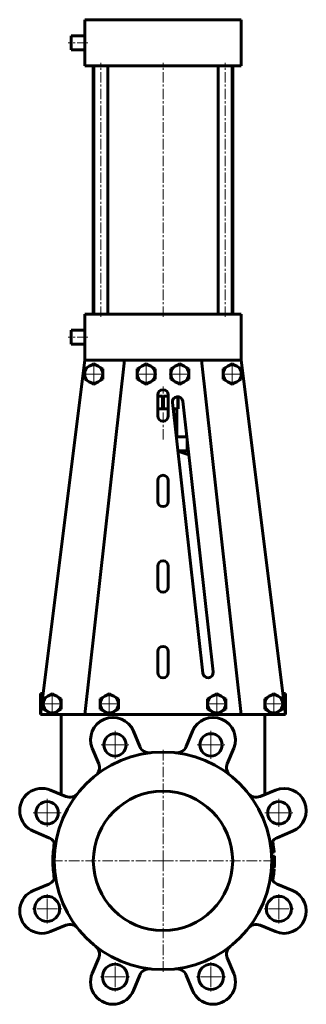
# Model space of a CAD drawing. Header units: millimetres. Extents: x -103 to 103, y -353 to 353.
import ezdxf

# ---------------------------------------------------------------- set-up
doc = ezdxf.new("R2010")
doc.units = ezdxf.units.MM
doc.linetypes.add('K5LT_AXLED', pattern=[12, 7.5, -1.5, 1.5, -1.5])
doc.linetypes.add('K5LT_BASIC', pattern=[0])
doc.layers.add('Системный слой (1)', color=7, linetype='Continuous', true_color=0x6c6c6c)

# ---------------------------------------------------------------- blocks, each defined once
blk = doc.blocks.new('U0')
at = {"layer": 'Системный слой (1)', "color": 143, "linetype": 'K5LT_BASIC', "lineweight": 60, "true_color": 0x33acca}
for p, q in [((57, -145.08), (79.49, -145.08)), ((79.51, -145.08), (88, -145.08))]:
    blk.add_line(p, q, dxfattribs=at)
blk = doc.blocks.new('U1')
at = {"layer": 'Системный слой (1)', "color": 143, "linetype": 'K5LT_BASIC', "lineweight": 60, "true_color": 0x33acca}
for p, q in [((-46.94, -145.08), (-38.56, -145.08)), ((-38.54, -145.08), (38.54, -145.08)), ((38.56, -145.08), (46.94, -145.08))]:
    blk.add_line(p, q, dxfattribs=at)
blk = doc.blocks.new('U2')
at = {"layer": 'Системный слой (1)', "color": 143, "linetype": 'K5LT_BASIC', "lineweight": 60, "true_color": 0x33acca}
for p, q in [((-88, -145.08), (-79.51, -145.08)), ((-79.49, -145.08), (-57, -145.08))]:
    blk.add_line(p, q, dxfattribs=at)
blk = doc.blocks.new('U3')
at = {"layer": 'Системный слой (1)', "color": 143, "linetype": 'K5LT_BASIC', "lineweight": 60, "true_color": 0x33acca}
for p, q in [((-66, 336.42), (-66, 341.42)), ((-66, 331.42), (-66, 336.42))]:
    blk.add_line(p, q, dxfattribs=at)
blk = doc.blocks.new('U4')
at = {"layer": 'Системный слой (1)', "color": 143, "linetype": 'K5LT_BASIC', "lineweight": 60, "true_color": 0x33acca}
for p, q in [((-66, 125.42), (-66, 130.42)), ((-66, 120.42), (-66, 125.42))]:
    blk.add_line(p, q, dxfattribs=at)
blk = doc.blocks.new('U5')
at = {"layer": 'Системный слой (1)', "color": 143, "linetype": 'K5LT_BASIC', "lineweight": 60, "true_color": 0x33acca}
for p, q in [((0.36, 73.92), (3.75, 73.92)), ((7.3, 73.92), (10.64, 73.92))]:
    blk.add_line(p, q, dxfattribs=at)
blk = doc.blocks.new('U6')
at = {"layer": 'Системный слой (1)', "color": 30, "linetype": 'K5LT_AXLED', "lineweight": 18, "true_color": 0xff8000}
for q in [(-83.15, -273.52), (-94.15, -284.52), (-72.15, -284.52), (-83.15, -295.52)]:
    blk.add_line((-83.15, -284.52), q, dxfattribs=at)
blk = doc.blocks.new('U7')
at = {"layer": 'Системный слой (1)', "color": 30, "linetype": 'K5LT_AXLED', "lineweight": 18, "true_color": 0xff8000}
for q in [(-83.15, -205.64), (-93.15, -215.64), (-73.15, -215.64), (-83.15, -225.64)]:
    blk.add_line((-83.15, -215.64), q, dxfattribs=at)
blk = doc.blocks.new('U8')
at = {"layer": 'Системный слой (1)', "color": 30, "linetype": 'K5LT_AXLED', "lineweight": 18, "true_color": 0xff8000}
for q in [(-79.5, -129.08), (-88, -137.58), (-71, -137.58), (-79.5, -146.08)]:
    blk.add_line((-79.5, -137.58), q, dxfattribs=at)
blk = doc.blocks.new('U9')
at = {"layer": 'Системный слой (1)', "color": 30, "linetype": 'K5LT_AXLED', "lineweight": 18, "true_color": 0xff8000}
for q in [(-49.7, 107.42), (-58.2, 98.92), (-41.2, 98.92), (-49.7, 90.42)]:
    blk.add_line((-49.7, 98.92), q, dxfattribs=at)
blk = doc.blocks.new('U10')
at = {"layer": 'Системный слой (1)', "color": 30, "linetype": 'K5LT_AXLED', "lineweight": 18, "true_color": 0xff8000}
for q in [(-38.55, -129.08), (-47.05, -137.58), (-30.05, -137.58), (-38.55, -146.08)]:
    blk.add_line((-38.55, -137.58), q, dxfattribs=at)
blk = doc.blocks.new('U11')
at = {"layer": 'Системный слой (1)', "color": 30, "linetype": 'K5LT_AXLED', "lineweight": 18, "true_color": 0xff8000}
for q in [(-34.44, -322.23), (-45.44, -333.23), (-23.44, -333.23), (-34.44, -344.23)]:
    blk.add_line((-34.44, -333.23), q, dxfattribs=at)
blk = doc.blocks.new('U12')
at = {"layer": 'Системный слой (1)', "color": 30, "linetype": 'K5LT_AXLED', "lineweight": 18, "true_color": 0xff8000}
for q in [(-34.44, -156.93), (-44.44, -166.93), (-24.44, -166.93), (-34.44, -176.93)]:
    blk.add_line((-34.44, -166.93), q, dxfattribs=at)
blk = doc.blocks.new('U13')
at = {"layer": 'Системный слой (1)', "color": 30, "linetype": 'K5LT_AXLED', "lineweight": 18, "true_color": 0xff8000}
for q in [(-12.04, 107.42), (-20.54, 98.92), (-3.54, 98.92), (-12.04, 90.42)]:
    blk.add_line((-12.04, 98.92), q, dxfattribs=at)
blk = doc.blocks.new('U14')
at = {"layer": 'Системный слой (1)', "color": 30, "linetype": 'K5LT_AXLED', "lineweight": 18, "true_color": 0xff8000}
for q in [(0, -170.08), (-80, -250.08), (80, -250.08), (0, -330.08)]:
    blk.add_line((0, -250.08), q, dxfattribs=at)
blk = doc.blocks.new('U15')
at = {"layer": 'Системный слой (1)', "color": 30, "linetype": 'K5LT_AXLED', "lineweight": 18, "true_color": 0xff8000}
for q in [(12.04, 107.42), (3.54, 98.92), (20.54, 98.92), (12.04, 90.42)]:
    blk.add_line((12.04, 98.92), q, dxfattribs=at)
blk = doc.blocks.new('U16')
at = {"layer": 'Системный слой (1)', "color": 30, "linetype": 'K5LT_AXLED', "lineweight": 18, "true_color": 0xff8000}
for q in [(34.44, -322.23), (23.44, -333.23), (45.44, -333.23), (34.44, -344.23)]:
    blk.add_line((34.44, -333.23), q, dxfattribs=at)
blk = doc.blocks.new('U17')
at = {"layer": 'Системный слой (1)', "color": 30, "linetype": 'K5LT_AXLED', "lineweight": 18, "true_color": 0xff8000}
for q in [(34.44, -156.93), (24.44, -166.93), (44.44, -166.93), (34.44, -176.93)]:
    blk.add_line((34.44, -166.93), q, dxfattribs=at)
blk = doc.blocks.new('U18')
at = {"layer": 'Системный слой (1)', "color": 30, "linetype": 'K5LT_AXLED', "lineweight": 18, "true_color": 0xff8000}
for q in [(38.55, -129.08), (30.05, -137.58), (47.05, -137.58), (38.55, -146.08)]:
    blk.add_line((38.55, -137.58), q, dxfattribs=at)
blk = doc.blocks.new('U19')
at = {"layer": 'Системный слой (1)', "color": 30, "linetype": 'K5LT_AXLED', "lineweight": 18, "true_color": 0xff8000}
for q in [(49.7, 107.42), (41.2, 98.92), (58.2, 98.92), (49.7, 90.42)]:
    blk.add_line((49.7, 98.92), q, dxfattribs=at)
blk = doc.blocks.new('U20')
at = {"layer": 'Системный слой (1)', "color": 30, "linetype": 'K5LT_AXLED', "lineweight": 18, "true_color": 0xff8000}
for q in [(79.5, -129.08), (71, -137.58), (88, -137.58), (79.5, -146.08)]:
    blk.add_line((79.5, -137.58), q, dxfattribs=at)
blk = doc.blocks.new('U21')
at = {"layer": 'Системный слой (1)', "color": 30, "linetype": 'K5LT_AXLED', "lineweight": 18, "true_color": 0xff8000}
for q in [(83.15, -273.52), (72.15, -284.52), (94.15, -284.52), (83.15, -295.52)]:
    blk.add_line((83.15, -284.52), q, dxfattribs=at)
blk = doc.blocks.new('U22')
at = {"layer": 'Системный слой (1)', "color": 30, "linetype": 'K5LT_AXLED', "lineweight": 18, "true_color": 0xff8000}
for q in [(83.15, -205.64), (73.15, -215.64), (93.15, -215.64), (83.15, -225.64)]:
    blk.add_line((83.15, -215.64), q, dxfattribs=at)

msp = doc.modelspace()

# ---------------------------------------------------------------- linework, layer by layer
at = {"layer": 'Системный слой (1)', "color": 143, "linetype": 'K5LT_BASIC', "lineweight": 60, "true_color": 0x33acca}
for p, q in [((-56, 319.92), (-56, 352.92)), ((-56, 352.92), (-46, 352.92)), ((-46, 352.92), (46, 352.92)), ((46, 352.92), (56, 352.92)), ((56, 319.92), (56, 352.92)), ((-56, 341.42), (-66, 341.42)), ((-56, 331.42), (-66, 331.42)), ((-46, 319.92), (-56, 319.92)), ((-50, 141.92), (-50, 319.92)), ((-49.55, 141.92), (-49.55, 319.92)), ((-46, 319.92), (46, 319.92)), ((-39.55, 141.92), (-39.55, 319.92)), ((39.55, 141.92), (39.55, 319.92)), ((56, 319.92), (46, 319.92)), ((49.55, 141.92), (49.55, 319.92)), ((50, 141.92), (50, 319.92)), ((-56, 108.92), (-56, 141.92)), ((-56, 141.92), (-46, 141.92)), ((-46, 141.92), (46, 141.92)), ((46, 141.92), (56, 141.92)), ((56, 108.92), (56, 141.92)), ((-56, 130.42), (-66, 130.42)), ((-56, 120.42), (-66, 120.42)), ((-56, 108.92), (-88, -145.08)), ((-27.53, 108.92), (-56, -145.08)), ((-46, 108.92), (-56, 108.92)), ((-49.7, 106.43), (-52.95, 104.55)), ((-46.45, 104.55), (-49.7, 106.43)), ((-46, 108.92), (46, 108.92)), ((-12.04, 106.43), (-15.29, 104.55)), ((-8.79, 104.55), (-12.04, 106.43)), ((12.04, 106.43), (8.79, 104.55)), ((15.29, 104.55), (12.04, 106.43)), ((27.53, 108.92), (56, -145.08)), ((56, 108.92), (46, 108.92)), ((49.7, 106.43), (46.45, 104.55)), ((52.95, 104.55), (49.7, 106.43)), ((88, -145.08), (56, 108.92)), ((-52.95, 104.55), (-56.2, 102.68)), ((-56.2, 102.68), (-56.2, 98.92)), ((-56.2, 98.92), (-56.2, 95.17)), ((-43.2, 102.68), (-46.45, 104.55)), ((-43.2, 98.92), (-43.2, 102.68)), ((-43.2, 95.17), (-43.2, 98.92)), ((-15.29, 104.55), (-18.54, 102.68)), ((-18.54, 102.68), (-18.54, 98.92)), ((-18.54, 98.92), (-18.54, 95.17)), ((-5.54, 102.68), (-8.79, 104.55)), ((-5.54, 98.92), (-5.54, 102.68)), ((-5.54, 95.17), (-5.54, 98.92)), ((8.79, 104.55), (5.54, 102.68)), ((5.54, 102.68), (5.54, 98.92)), ((5.54, 98.92), (5.54, 95.17)), ((18.54, 102.68), (15.29, 104.55)), ((18.54, 98.92), (18.54, 102.68)), ((18.54, 95.17), (18.54, 98.92)), ((46.45, 104.55), (43.2, 102.68)), ((43.2, 102.68), (43.2, 98.92)), ((43.2, 98.92), (43.2, 95.17)), ((56.2, 102.68), (52.95, 104.55)), ((56.2, 98.92), (56.2, 102.68)), ((56.2, 95.17), (56.2, 98.92)), ((-56.2, 95.17), (-52.95, 93.29)), ((-52.95, 93.29), (-49.7, 91.42)), ((-49.7, 91.42), (-46.45, 93.29)), ((-46.45, 93.29), (-43.2, 95.17)), ((-18.54, 95.17), (-15.29, 93.29)), ((-15.29, 93.29), (-12.04, 91.42)), ((-12.04, 91.42), (-8.79, 93.29)), ((-8.79, 93.29), (-5.54, 95.17)), ((5.54, 95.17), (8.79, 93.29)), ((8.79, 93.29), (12.04, 91.42)), ((12.04, 91.42), (15.29, 93.29)), ((15.29, 93.29), (18.54, 95.17)), ((43.2, 95.17), (46.45, 93.29)), ((46.45, 93.29), (49.7, 91.42)), ((49.7, 91.42), (52.95, 93.29)), ((52.95, 93.29), (56.2, 95.17)), ((-3.75, 83.92), (-3.75, 68.92)), ((-3.75, 82.92), (-0.36, 82.92)), ((-0.36, 73.92), (-0.36, 82.92)), ((0.36, 82.92), (3.75, 82.92)), ((0.36, 73.92), (0.36, 82.92)), ((3.75, 68.92), (3.75, 83.92)), ((6.78, 78.5), (28.53, -115.5)), ((10.64, 73.92), (10.64, 82.67)), ((11, 73.92), (11, 82.64)), ((35.98, -114.66), (14.24, 79.34)), ((-3.75, 73.92), (-0.36, 73.92)), ((-0.36, 73.92), (0.36, 73.92)), ((10, 53.92), (10, 73.92)), ((10.64, 73.92), (11, 73.92)), ((9.54, 53.92), (17.09, 53.92)), ((17.32, 43.92), (17.32, 51.84)), ((10.66, 43.92), (17.32, 43.92)), ((10.69, 43.68), (18.55, 40.87)), ((-3.75, 22.59), (-3.75, 7.59)), ((3.75, 7.59), (3.75, 22.59)), ((-3.75, -38.74), (-3.75, -53.74)), ((3.75, -53.74), (3.75, -38.74)), ((-3.75, -100.08), (-3.75, -115.08)), ((3.75, -115.08), (3.75, -100.08)), ((-88, -130.08), (-86.11, -130.08)), ((-88, -145.08), (-88, -130.08)), ((-82.75, -131.95), (-86, -133.82)), ((-86, -133.82), (-86, -137.58)), ((-79.5, -130.07), (-82.75, -131.95)), ((-76.25, -131.95), (-79.5, -130.07)), ((-73, -133.82), (-76.25, -131.95)), ((-73, -137.58), (-73, -133.82)), ((-41.8, -131.95), (-45.05, -133.82)), ((-45.05, -133.82), (-45.05, -137.58)), ((-38.55, -130.07), (-41.8, -131.95)), ((-35.3, -131.95), (-38.55, -130.07)), ((-32.05, -133.82), (-35.3, -131.95)), ((-32.05, -137.58), (-32.05, -133.82)), ((35.3, -131.95), (32.05, -133.82)), ((32.05, -133.82), (32.05, -137.58)), ((38.55, -130.07), (35.3, -131.95)), ((41.8, -131.95), (38.55, -130.07)), ((45.05, -133.82), (41.8, -131.95)), ((45.05, -137.58), (45.05, -133.82)), ((76.25, -131.95), (73, -133.82)), ((73, -133.82), (73, -137.58)), ((79.5, -130.07), (76.25, -131.95)), ((82.75, -131.95), (79.5, -130.07)), ((86, -133.82), (82.75, -131.95)), ((86, -137.58), (86, -133.82)), ((86.11, -130.08), (88, -130.08)), ((88, -145.08), (88, -130.08)), ((-86, -137.58), (-86, -141.33)), ((-73, -141.33), (-73, -137.58)), ((-45.05, -137.58), (-45.05, -141.33)), ((-32.05, -141.33), (-32.05, -137.58)), ((32.05, -137.58), (32.05, -141.33)), ((45.05, -141.33), (45.05, -137.58)), ((73, -137.58), (73, -141.33)), ((86, -141.33), (86, -137.58)), ((-86, -141.33), (-82.75, -143.21)), ((-82.75, -143.21), (-79.5, -145.08)), ((-79.5, -145.08), (-76.25, -143.21)), ((-76.25, -143.21), (-73, -141.33)), ((-73, -145.08), (-73, -202.52)), ((-57, -145.08), (-56, -145.08)), ((-56, -145.08), (-46.94, -145.08)), ((-45.05, -141.33), (-41.8, -143.21)), ((-41.8, -143.21), (-38.55, -145.08)), ((-38.55, -145.08), (-35.3, -143.21)), ((-35.3, -143.21), (-32.05, -141.33)), ((32.05, -141.33), (35.3, -143.21)), ((35.3, -143.21), (38.55, -145.08)), ((38.55, -145.08), (41.8, -143.21)), ((41.8, -143.21), (45.05, -141.33)), ((46.94, -145.08), (56, -145.08)), ((56, -145.08), (57, -145.08)), ((73, -141.33), (76.25, -143.21)), ((73, -145.08), (73, -202.52)), ((76.25, -143.21), (79.5, -145.08)), ((79.5, -145.08), (82.75, -143.21)), ((82.75, -143.21), (86, -141.33)), ((-21.19, -157.11), (-16.6, -168.2)), ((16.6, -168.2), (21.19, -157.11)), ((-46.16, -180.44), (-50.75, -169.36)), ((50.75, -169.36), (46.16, -180.44)), ((-80.72, -199.32), (-69.64, -203.92)), ((69.64, -203.92), (80.72, -199.32)), ((-81.88, -233.48), (-92.97, -228.89)), ((92.97, -228.89), (81.88, -233.48)), ((-77.9, -237.58), (-78, -237.58)), ((78.28, -236.74), (78.88, -236.74)), ((77.74, -243.7), (79.75, -243.7)), ((77.74, -243.75), (79.75, -243.75)), ((77.75, -243.79), (79.75, -243.79)), ((77.92, -246.62), (79.93, -246.62)), ((77.92, -246.65), (79.93, -246.65)), ((-78, -250.08), (-79, -250.08)), ((77.97, -247.82), (79.97, -247.82)), ((77.97, -252.33), (79.97, -252.33)), ((77.71, -256.77), (79.72, -256.77)), ((77.76, -256.15), (79.77, -256.15)), ((77.76, -256.15), (79.77, -256.15)), ((77.77, -256.1), (79.77, -256.1)), ((77.77, -256.13), (79.77, -256.13)), ((77.83, -255.2), (79.84, -255.2)), ((-92.97, -271.27), (-81.88, -266.68)), ((-77.9, -262.58), (-78, -262.58)), ((77.69, -261.95), (79.11, -261.95)), ((78.05, -262.96), (78.96, -262.96)), ((78.73, -264.14), (78.75, -264.14)), ((81.88, -266.68), (92.97, -271.27)), ((-69.64, -296.24), (-80.72, -300.83)), ((80.72, -300.83), (69.64, -296.24)), ((-50.75, -330.8), (-46.16, -319.71)), ((46.16, -319.71), (50.75, -330.8)), ((-16.6, -331.96), (-21.19, -343.05)), ((21.19, -343.05), (16.6, -331.96))]:
    msp.add_line(p, q, dxfattribs=at)
at = {"layer": 'Системный слой (1)', "color": 30, "linetype": 'K5LT_AXLED', "lineweight": 18, "true_color": 0xff8000}
for p, q in [((-54, 336.42), (-68, 336.42)), ((-44.55, 139.92), (-44.55, 321.92)), ((0, 139.92), (0, 321.92)), ((44.55, 139.92), (44.55, 321.92)), ((-54, 125.42), (-68, 125.42)), ((0, 51.92), (0, 89.92))]:
    msp.add_line(p, q, dxfattribs=at)
at = {"layer": 'Системный слой (1)', "color": 143, "linetype": 'K5LT_BASIC', "lineweight": 60, "true_color": 0x33acca}
for centre, radius in [((-34.44, -166.93), 8), ((34.44, -166.93), 8), ((0, -250.08), 78), ((0, -250.08), 50), ((-83.15, -215.64), 8), ((83.15, -215.64), 8), ((-83.15, -284.52), 9), ((83.15, -284.52), 9), ((-34.44, -333.23), 9), ((34.44, -333.23), 9)]:
    msp.add_circle(centre, radius, dxfattribs=at)
for centre, radius, start, end in [((-49.7, 98.92), 6.5, 120, 180), ((-49.7, 98.92), 6.5, 180, 240), ((-49.7, 98.92), 6.5, 60, 120), ((-49.7, 98.92), 6.5, 0, 60), ((-49.7, 98.92), 6.5, 300, 0), ((-12.04, 98.92), 6.5, 120, 180), ((-12.04, 98.92), 6.5, 180, 240), ((-12.04, 98.92), 6.5, 60, 120), ((-12.04, 98.92), 6.5, 0, 60), ((-12.04, 98.92), 6.5, 300, 0), ((12.04, 98.92), 6.5, 120, 180), ((12.04, 98.92), 6.5, 180, 240), ((12.04, 98.92), 6.5, 60, 120), ((12.04, 98.92), 6.5, 0, 60), ((12.04, 98.92), 6.5, 300, 0), ((49.7, 98.92), 6.5, 120, 180), ((49.7, 98.92), 6.5, 180, 240), ((49.7, 98.92), 6.5, 60, 120), ((49.7, 98.92), 6.5, 0, 60), ((49.7, 98.92), 6.5, 300, 0), ((-49.7, 98.92), 6.5, 240, 300), ((-12.04, 98.92), 6.5, 240, 300), ((12.04, 98.92), 6.5, 240, 300), ((49.7, 98.92), 6.5, 240, 300), ((0, 83.92), 3.75, 0, 180), ((10.51, 78.92), 3.75, 6.3959, 186.3959), ((0, 68.92), 3.75, 180, 0), ((0, 22.59), 3.75, 0, 180), ((0, 7.59), 3.75, 180, 0), ((0, -38.74), 3.75, 0, 180), ((0, -53.74), 3.75, 180, 0), ((0, -100.08), 3.75, 0, 180), ((0, -115.08), 3.75, 180, 0), ((32.26, -115.08), 3.75, 186.3959, 6.3959), ((-79.5, -137.58), 6.5, 120, 180), ((-79.5, -137.58), 6.5, 60, 120), ((-79.5, -137.58), 6.5, 0, 60), ((-38.55, -137.58), 6.5, 120, 180), ((-38.55, -137.58), 6.5, 60, 120), ((-38.55, -137.58), 6.5, 0, 60), ((38.55, -137.58), 6.5, 120, 180), ((38.55, -137.58), 6.5, 60, 120), ((38.55, -137.58), 6.5, 0, 60), ((79.5, -137.58), 6.5, 120, 180), ((79.5, -137.58), 6.5, 60, 120), ((79.5, -137.58), 6.5, 0, 60), ((-79.5, -137.58), 6.5, 180, 240), ((-79.5, -137.58), 6.5, 300, 0), ((-38.55, -137.58), 6.5, 180, 240), ((-38.55, -137.58), 6.5, 300, 0), ((38.55, -137.58), 6.5, 180, 240), ((38.55, -137.58), 6.5, 300, 0), ((79.5, -137.58), 6.5, 180, 240), ((79.5, -137.58), 6.5, 300, 0), ((-79.5, -137.58), 6.5, 240, 300), ((-35.97, -163.23), 16, 22.5, 202.5), ((-38.55, -137.58), 6.5, 240, 300), ((35.97, -163.23), 16, 337.5, 157.5), ((38.55, -137.58), 6.5, 240, 300), ((79.5, -137.58), 6.5, 240, 300), ((-9.92, -165.43), 7.23, 202.5, 276.68567), ((9.92, -165.43), 7.23, 263.31433, 337.5), ((-52.84, -183.21), 7.23, 308.31433, 22.5), ((52.84, -183.21), 7.23, 157.5, 231.68567), ((-86.84, -214.11), 16, 67.5, 247.5), ((-66.87, -197.24), 7.23, 247.5, 321.68567), ((66.87, -197.24), 7.23, 218.31433, 292.5), ((86.84, -214.11), 16, 292.5, 112.5), ((-84.65, -240.16), 7.23, 353.31433, 67.5), ((0, -250.08), 79, 170.89595, 180), ((84.65, -240.16), 7.23, 112.5, 186.68567), ((0, -250.08), 80, 4.57517, 9.59973), ((0, -250.08), 80, 4.53394, 4.57517), ((0, -250.08), 80, 4.50647, 4.53394), ((0, -250.08), 80, 2.45586, 2.47643), ((0, -250.08), 80, 1.62002, 2.45586), ((0, -250.08), 79, 180, 189.10405), ((0, -250.08), 80, 356.71215, 358.00762), ((0, -250.08), 80, 358.00762, 358.38783), ((0, -250.08), 80, 358.38783, 1.62002), ((-84.65, -260), 7.23, 292.5, 6.68567), ((84.65, -260), 7.23, 173.31433, 247.5), ((0, -250.08), 80, 351.46554, 355.19908), ((0, -250.08), 80, 355.19908, 355.64558), ((0, -250.08), 80, 355.66274, 355.6799), ((0, -250.08), 80, 355.64577, 355.66274), ((0, -250.08), 80, 355.64558, 355.64577), ((0, -250.08), 80, 356.33145, 356.71215), ((0, -250.08), 80, 349.87304, 350.73438), ((0, -250.08), 80, 349.85106, 349.87304), ((0, -250.08), 80, 350.73438, 351.46554), ((-86.84, -286.05), 16, 112.5, 292.5), ((86.84, -286.05), 16, 247.5, 67.5), ((-66.87, -302.92), 7.23, 38.31433, 112.5), ((66.87, -302.92), 7.23, 67.5, 141.68567), ((-52.84, -316.95), 7.23, 337.5, 51.68567), ((52.84, -316.95), 7.23, 128.31433, 202.5), ((-35.97, -336.92), 16, 157.5, 337.5), ((-9.92, -334.72), 7.23, 83.31433, 157.5), ((9.92, -334.72), 7.23, 22.5, 96.68567), ((35.97, -336.92), 16, 202.5, 22.5)]:
    msp.add_arc(centre, radius, start, end, dxfattribs=at)

# ---------------------------------------------------------------- block references
at = {"layer": 'Системный слой (1)'}
for name in ['U3', 'U4', 'U9', 'U13', 'U15', 'U19', 'U5', 'U8', 'U10', 'U18', 'U20', 'U2', 'U1', 'U0', 'U12', 'U17', 'U14', 'U7', 'U22', 'U6', 'U21', 'U11', 'U16']:
    msp.add_blockref(name, (0, 0), dxfattribs=at)

doc.saveas('drawing.dxf')
